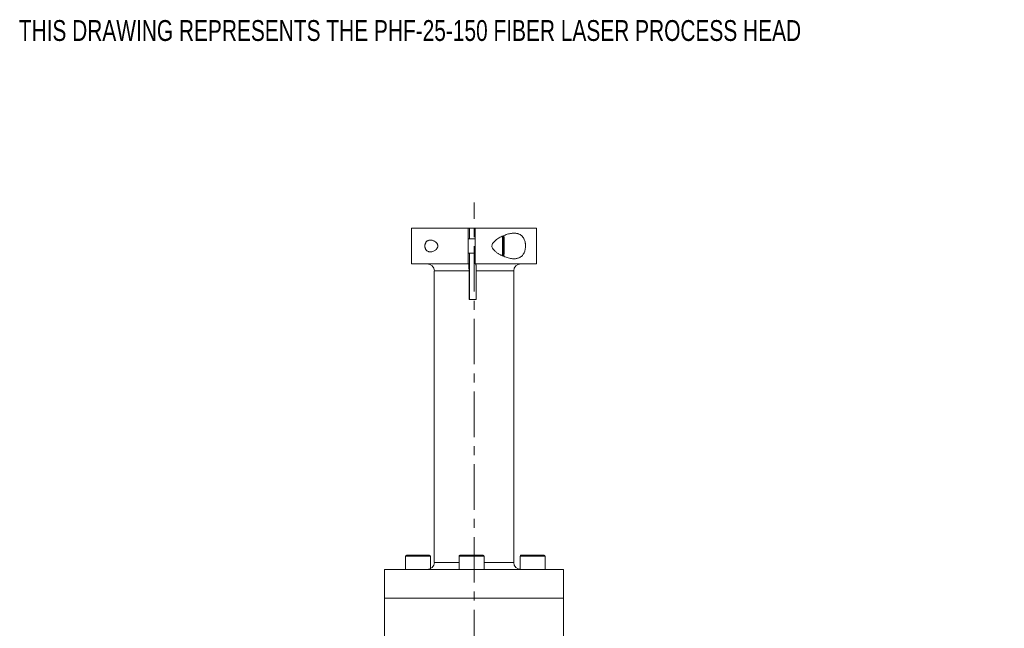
# Model space of a CAD drawing. Header units: inches. Extents: x 2.9 to 28.8, y 1.6 to 21.5.
# Tile 5 of 19: x 2.9 to 13.7, y 12.8 to 19.4. Entities that reach past the tile are written whole.
import ezdxf

# ---------------------------------------------------------------- set-up
doc = ezdxf.new("R2010")
doc.units = ezdxf.units.IN
doc.header["$MEASUREMENT"] = 0
doc.linetypes.add('CENTERX2', pattern=[0.8, 0.5, -0.1, 0.1, -0.1])
doc.styles.add('SLDTEXTSTYLE0', font='TXT', dxfattribs={"width": 0.75})

msp = doc.modelspace()

# ---------------------------------------------------------------- linework, layer by layer
at = {"color": 7, "linetype": 'CENTERX2', "lineweight": 0}
msp.add_line((7.911, 6.058), (7.911, 17.44), dxfattribs=at)
at = {"color": 7, "linetype": 'Continuous', "lineweight": 15}
for p, q in [((7.222, 17.157), (7.222, 16.763)), ((7.846, 17.157), (7.222, 17.157)), ((7.846, 16.763), (7.846, 17.157)), ((7.862, 17.157), (7.846, 17.157)), ((7.862, 17.157), (7.862, 17.039)), ((7.862, 17.157), (7.925, 17.157)), ((7.925, 17.157), (7.925, 16.763)), ((8.6, 17.157), (7.925, 17.157)), ((8.6, 16.763), (8.6, 17.157)), ((7.925, 17.039), (7.853, 17.039)), ((8.238, 17.025), (8.236, 16.996)), ((8.24, 17), (8.238, 17.025)), ((8.238, 17.025), (8.238, 17.025)), ((8.236, 17), (8.24, 17)), ((8.236, 16.99), (8.24, 16.99)), ((8.236, 16.985), (8.236, 16.931)), ((8.236, 16.935), (8.241, 16.935)), ((8.236, 16.925), (8.24, 16.925)), ((8.236, 16.921), (8.238, 16.895)), ((8.239, 16.896), (8.24, 16.925)), ((8.241, 16.935), (8.24, 16.99)), ((7.853, 16.881), (7.925, 16.881)), ((7.862, 16.881), (7.862, 16.37)), ((8.238, 16.896), (8.239, 16.896)), ((8.24, 16.843), (8.241, 16.85)), ((7.846, 16.763), (7.222, 16.763)), ((7.474, 16.685), (7.474, 13.479)), ((7.856, 16.685), (7.474, 16.685)), ((7.853, 16.763), (7.846, 16.763)), ((7.856, 16.37), (7.856, 16.685)), ((8.6, 16.763), (7.925, 16.763)), ((7.934, 16.685), (7.934, 16.37)), ((8.348, 16.685), (7.934, 16.685)), ((8.348, 13.479), (8.348, 16.685)), ((7.856, 16.37), (7.934, 16.37)), ((7.157, 13.548), (7.157, 13.4)), ((7.157, 13.548), (7.433, 13.548)), ((7.167, 13.558), (7.423, 13.558)), ((7.433, 13.409), (7.433, 13.548)), ((7.746, 13.548), (7.746, 13.4)), ((7.746, 13.548), (8.022, 13.548)), ((7.756, 13.558), (8.012, 13.558)), ((8.022, 13.4), (8.022, 13.548)), ((8.418, 13.548), (8.418, 13.401)), ((8.418, 13.548), (8.693, 13.548)), ((8.428, 13.558), (8.683, 13.558)), ((8.693, 13.4), (8.693, 13.548)), ((7.746, 13.479), (7.474, 13.479)), ((8.348, 13.479), (8.022, 13.479)), ((8.348, 13.479), (8.348, 13.479)), ((6.927, 13.4), (6.927, 13.085)), ((8.896, 13.4), (6.927, 13.4)), ((8.896, 13.085), (8.896, 13.4)), ((6.927, 13.085), (6.927, 11.116)), ((6.927, 13.085), (8.745, 13.085)), ((8.896, 13.085), (6.927, 13.085)), ((8.745, 13.085), (8.896, 13.085)), ((8.896, 12.465), (8.896, 13.085))]:
    msp.add_line(p, q, dxfattribs=at)
at = {"color": 7, "linetype": 'Continuous', "lineweight": 15, "flags": 128}
for points in [[(8.238, 17.025), (8.238, 17.026), (8.238, 17.026), (8.238, 17.026), (8.238, 17.026), (8.238, 17.026), (8.238, 17.026), (8.238, 17.025), (8.238, 17.025)], [(8.238, 16.895), (8.238, 16.895), (8.238, 16.894), (8.238, 16.894), (8.238, 16.894), (8.238, 16.894), (8.239, 16.894), (8.239, 16.895), (8.239, 16.896)]]:
    msp.add_lwpolyline(points, dxfattribs=at)
at = {"color": 7, "linetype": 'Continuous', "lineweight": 15}
for centre, radius, start, end in [((10.993, 16.96), 2.769, 177.7053, 182.2358), ((10.35, 16.961), 2.117, 176.9422, 183.1403), ((6.726, 16.982), 1.517, 359.3444, 3.561), ((8.432, 16.987), 0.196, 177.3271, 180.3844), ((8.407, 16.93), 0.171, 179.6831, 183.0431), ((8.07, 16.991), 0.171, 359.6831, 3.0431), ((8.045, 16.934), 0.196, 357.3271, 0.3844), ((6.284, 16.948), 1.959, 357.1461, 0.5013), ((7.396, 16.685), 0.0787, 0, 90), ((8.427, 16.685), 0.0787, 90, 180), ((7.167, 13.548), 0.00984, 90, 180), ((7.423, 13.548), 0.00984, 0, 90), ((7.756, 13.548), 0.00984, 90, 180), ((8.012, 13.548), 0.00984, 0, 90), ((8.428, 13.548), 0.00984, 90, 180), ((8.683, 13.548), 0.00984, 0, 90), ((7.396, 13.479), 0.0787, 270, 0), ((8.427, 13.479), 0.0787, 180, 270)]:
    msp.add_arc(centre, radius, start, end, dxfattribs=at)
for points, knots in [([(7.431, 17.025), (7.437, 17.025), (7.449, 17.024), (7.466, 17.018), (7.481, 17.01), (7.491, 17.003), (7.499, 16.995), (7.504, 16.988), (7.508, 16.98), (7.511, 16.974), (7.513, 16.967), (7.513, 16.961), (7.513, 16.955), (7.512, 16.948), (7.509, 16.942), (7.505, 16.934), (7.5, 16.926), (7.491, 16.918), (7.479, 16.909), (7.464, 16.901), (7.447, 16.896), (7.43, 16.895), (7.415, 16.897), (7.403, 16.901), (7.393, 16.907), (7.386, 16.914), (7.38, 16.922), (7.376, 16.93), (7.373, 16.939), (7.371, 16.947), (7.37, 16.956), (7.37, 16.965), (7.371, 16.974), (7.373, 16.982), (7.376, 16.989), (7.38, 16.997), (7.385, 17.005), (7.392, 17.012), (7.402, 17.019), (7.412, 17.023), (7.422, 17.025), (7.428, 17.025), (7.431, 17.025)], [0, 0, 0, 0, 0.047663, 0.096702, 0.130923, 0.165844, 0.185644, 0.205781, 0.220642, 0.235856, 0.247755, 0.259985, 0.271894, 0.284164, 0.298742, 0.31374, 0.335856, 0.358563, 0.395468, 0.433359, 0.481302, 0.530637, 0.567613, 0.605494, 0.63219, 0.659521, 0.680266, 0.701544, 0.71888, 0.736694, 0.754047, 0.771997, 0.787988, 0.804419, 0.820964, 0.837879, 0.861275, 0.885345, 0.916981, 0.949512, 0.974627, 1, 1, 1, 1]), ([(8.353, 17.101), (8.357, 17.101), (8.366, 17.1), (8.379, 17.099), (8.392, 17.096), (8.404, 17.092), (8.414, 17.087), (8.423, 17.082), (8.432, 17.076), (8.44, 17.069), (8.446, 17.061), (8.452, 17.053), (8.457, 17.045), (8.462, 17.036), (8.468, 17.022), (8.472, 17.008), (8.475, 16.993), (8.477, 16.979), (8.477, 16.964), (8.477, 16.95), (8.476, 16.937), (8.474, 16.924), (8.471, 16.911), (8.468, 16.899), (8.463, 16.888), (8.458, 16.877), (8.452, 16.867), (8.445, 16.857), (8.436, 16.849), (8.428, 16.842), (8.419, 16.836), (8.409, 16.83), (8.397, 16.826), (8.384, 16.822), (8.368, 16.82), (8.352, 16.819), (8.334, 16.82), (8.312, 16.823), (8.288, 16.829), (8.263, 16.836), (8.238, 16.846), (8.217, 16.855), (8.201, 16.864), (8.188, 16.871), (8.176, 16.878), (8.163, 16.886), (8.151, 16.895), (8.138, 16.906), (8.127, 16.917), (8.118, 16.93), (8.11, 16.943), (8.107, 16.96), (8.111, 16.978), (8.119, 16.993), (8.13, 17.006), (8.14, 17.016), (8.154, 17.027), (8.169, 17.038), (8.189, 17.051), (8.21, 17.062), (8.231, 17.072), (8.254, 17.081), (8.277, 17.089), (8.301, 17.095), (8.321, 17.098), (8.339, 17.1), (8.348, 17.101), (8.353, 17.101)], [0, 0, 0, 0, 0.014888, 0.029841, 0.045022, 0.060296, 0.072397, 0.084562, 0.096952, 0.109431, 0.119499, 0.129627, 0.139961, 0.150374, 0.160445, 0.181016, 0.191561, 0.200435, 0.218523, 0.227765, 0.236115, 0.253096, 0.261743, 0.270217, 0.287418, 0.296158, 0.305312, 0.323869, 0.333278, 0.346151, 0.359124, 0.372377, 0.385711, 0.40325, 0.420926, 0.438972, 0.457122, 0.482013, 0.507095, 0.532703, 0.558465, 0.584166, 0.597084, 0.610021, 0.623228, 0.636465, 0.649817, 0.663228, 0.682, 0.688333, 0.705753, 0.719241, 0.732751, 0.75147, 0.760272, 0.778151, 0.787199, 0.808064, 0.829083, 0.850456, 0.871919, 0.895769, 0.919737, 0.944103, 0.968624, 0.984284, 1, 1, 1, 1]), ([(8.243, 16.965), (8.243, 16.97), (8.243, 16.986), (8.243, 17.011), (8.242, 17.037), (8.241, 17.06), (8.241, 17.07), (8.24, 17.075)], [0, 0, 0, 0, 0.116739, 0.340097, 0.563944, 0.7881, 1, 1, 1, 1]), ([(7.856, 16.685), (7.856, 16.687), (7.856, 16.695), (7.856, 16.707), (7.855, 16.72), (7.855, 16.731), (7.855, 16.741), (7.854, 16.75), (7.854, 16.756), (7.853, 16.762), (7.853, 16.763), (7.853, 16.763)], [0, 0, 0, 0, 0.055976, 0.188262, 0.293941, 0.402693, 0.50837, 0.617095, 0.723057, 0.832075, 1, 1, 1, 1]), ([(7.931, 16.763), (7.931, 16.763), (7.932, 16.763), (7.932, 16.762), (7.932, 16.758), (7.933, 16.752), (7.933, 16.744), (7.934, 16.734), (7.934, 16.722), (7.934, 16.709), (7.934, 16.696), (7.934, 16.689), (7.934, 16.685)], [0, 0, 0, 0, 0.030527, 0.136769, 0.246088, 0.352393, 0.46179, 0.567935, 0.677177, 0.811711, 0.904812, 1, 1, 1, 1])]:
    msp.add_open_spline(points, degree=3, knots=knots, dxfattribs=at)

# ---------------------------------------------------------------- texts
at = {"color": 7, "linetype": 'Continuous', "lineweight": 0, "insert": (2.902, 19.445), "char_height": 0.22917, "attachment_point": 1, "style": 'SLDTEXTSTYLE0'}
msp.add_mtext('THIS DRAWING REPRESENTS THE PHF-25-150 FIBER LASER PROCESS HEAD', dxfattribs=at)

doc.saveas('drawing.dxf')
